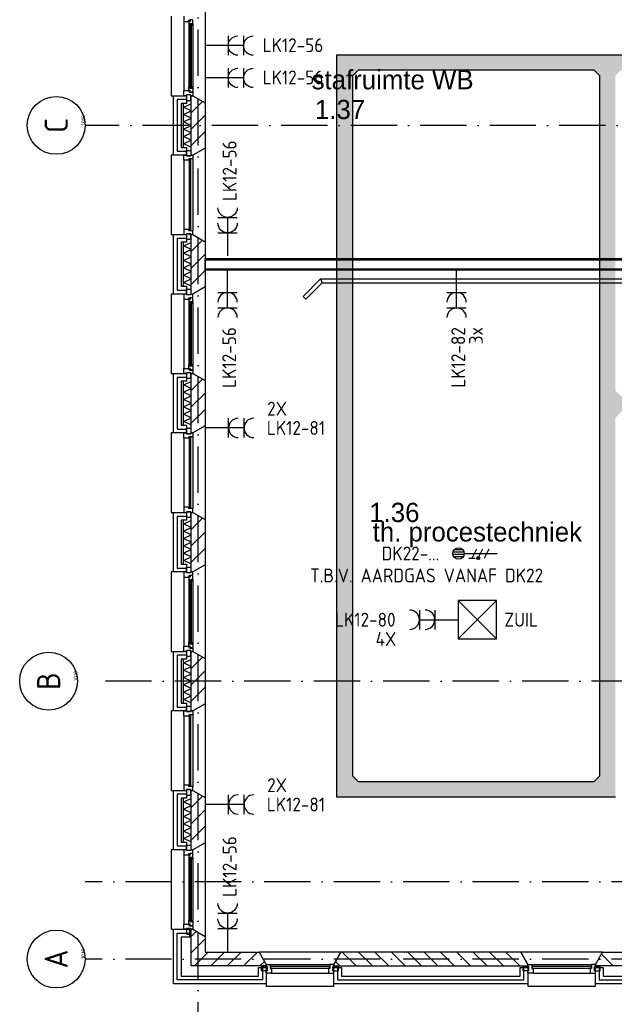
# Model space of a CAD drawing. Header units: millimetres. Extents: x 84333 to 241285, y -2244 to 84291.
# Tile 14 of 74: x 121406 to 129112, y 8589 to 21345. Entities that reach past the tile are written whole.
import ezdxf
from ezdxf.enums import TextEntityAlignment as Align

# ---------------------------------------------------------------- set-up
doc = ezdxf.new("R2010")
doc.units = ezdxf.units.MM
doc.header["$LTSCALE"] = 100
doc.linetypes.add('DASHDOT', pattern=[9, 6, -1.5, 0, -1.5])
doc.layers.get('0').update_dxf_attribs({"linetype": 'CONTINUOUS'})
for name, color, linetype in [('AFDELING', 4, 'CONTINUOUS'), ('AL$7----_STRAMIEN', 1, 'DASHDOT'), ('AL21----_BUITENWAND', 4, 'CONTINUOUS'), ('AL21K---_ISOLATIE', 1, 'CONTINUOUS'), ('AL22----_BINNENWAND', 7, 'CONTINUOUS'), ('AL28----_KONSTRUKTIE', 3, 'CONTINUOUS'), ('AL31----_BUITENKOZ', 7, 'CONTINUOUS'), ('AL32----_BINNENKOZ', 7, 'CONTINUOUS'), ('ALN-----_BLOCKNAAM', 2, 'CONTINUOUS'), ('ALXA3---_VOLZWART', 14, 'CONTINUOUS'), ('ALXAB---_PREFABBETON', 1, 'CONTINUOUS'), ('BOUW', 8, 'CONTINUOUS'), ('EB61306-_ATTRIB', 2, 'CONTINUOUS'), ('EB63103-_ATTRIB', 2, 'CONTINUOUS'), ('EB63104-_ATTRIB', 2, 'CONTINUOUS'), ('EL61306-_ZUIL', 3, 'CONTINUOUS'), ('EL63103-_LICHT-WCD230V', 3, 'CONTINUOUS'), ('EL63104-_LICHT-ASP230V', 3, 'CONTINUOUS'), ('EL6441--_DATACOM', 3, 'CONTINUOUS'), ('FL82----', 7, 'CONTINUOUS'), ('KABELGGOOT1', 8, 'CONTINUOUS')]:
    doc.layers.add(name, color=color, linetype=linetype)
doc.styles.add('1_8', font='ISO', dxfattribs={"height": 1.8})
doc.styles.add('2_5', font='iso', dxfattribs={"height": 2.5})
doc.styles.add('BURO-025', font='BUROFONT.shx', dxfattribs={"height": 250})
doc.styles.add('NORATT', font='isocp.shx')
doc.styles.get("Standard").update_dxf_attribs({"font": 'iso.shx'})
doc.styles.add('TECHNIC', font='technic_.ttf')
pattern_1 = [(8e-14, (39793.956, 199192.7), (31.75, 63.5), [0, -63.5])]

# ---------------------------------------------------------------- blocks, each defined once
blk = doc.blocks.new('BLK-BORD')
at = {"layer": 'FL82----'}
for points in [[(-2247, -227), (-2021, 0), (2021, 0), (2247, -227)], [(-2021, 0), (-2000, -50)], [(2000, -50), (2021, 0)], [(-2212, -262), (-2000, -50), (2000, -50), (2212, -262)], [(-2247, -227), (-2212, -262)], [(2212, -262), (2247, -227)]]:
    blk.add_lwpolyline(points, dxfattribs=at)
blk = doc.blocks.new('ES3W2A')
for p, q in [((1.25, 2), (-1.25, 2)), ((0, 2), (0, -3)), ((1.25, 0), (-1.25, 0))]:
    blk.add_line(p, q)
for centre in [(0, 3.25), (0, 1.25)]:
    blk.add_arc(centre, 1.25, 180, 0)
at = {"style": '1_8'}
for tag, flags, p in [('VERMOGEN', 9, (-2.5, 5)), ('SCHAK', 8, (2.5, 5)), ('GELIJK', 9, (5, 5)), ('GROEP', 8, (0, 5)), ('KAST', 9, (7, 5)), ('TAL', 8, (2.5, 5))]:
    blk.add_attdef(tag, text='', height=1.8, rotation=90, dxfattribs=dict(at, flags=flags)).set_placement(p, align=Align.MIDDLE_CENTER)
at = {"style": '1_8', "width": 0.7, "flags": 8}
blk.add_attdef('DOEL', text='', height=1.8, rotation=90, dxfattribs=at).set_placement((-2.5, 5), align=Align.MIDDLE_LEFT)
at = {"style": '1_8', "flags": 9}
blk.add_attdef('M_CODE', text='', height=1.8, dxfattribs=at).set_placement((0, 0), align=Align.MIDDLE_CENTER)
blk = doc.blocks.new('ES3X2')
for p, q in [((-0.45, 1.4), (-0.45, 2.6)), ((-0.15, 1.27), (-0.15, 2.73)), ((0.15, 1.27), (0.15, 2.73)), ((0.45, 1.4), (0.45, 2.6)), ((0, 1.25), (0, -3))]:
    blk.add_line(p, q)
at = {"color": 210}
for p, q in [((-0.6, 0.65), (-0.6, -0.15)), ((-0.6, 0.25), (0.6, -0.35)), ((-0.72, -0.71), (-0.72, -0.39)), ((-0.64, -0.75), (-0.64, -0.35)), ((-0.6, -0.55), (0.6, -1.15)), ((-0.56, -0.75), (-0.56, -0.35)), ((-0.48, -0.71), (-0.48, -0.39)), ((-0.6, -1.35), (0.6, -1.95))]:
    blk.add_line(p, q, dxfattribs=at)
blk.add_circle((0, 2), 0.75)
blk.add_circle((-0.6, -0.55), 0.2, dxfattribs=at)
at = {"style": '1_8'}
for tag, flags, p in [('VERMOGEN', 9, (-2.5, 4.5)), ('GROEP', 8, (0, 4.5)), ('SCHAK', 8, (2.5, 4.5)), ('KAST', 9, (7, 4.5)), ('DOEL', 8, (-2.5, 1))]:
    blk.add_attdef(tag, text='', height=1.8, rotation=90, dxfattribs=dict(at, flags=flags)).set_placement(p, align=Align.MIDDLE_LEFT)
at = {"style": '1_8', "flags": 8}
blk.add_attdef('TAL', text='', height=1.8, rotation=90, dxfattribs=at).set_placement((2.5, 4.5), align=Align.MIDDLE_CENTER)
at = {"style": '1_8', "flags": 9}
blk.add_attdef('M_CODE', text='', height=1.8, dxfattribs=at).set_placement((0, 0), align=Align.MIDDLE_CENTER)
blk = doc.blocks.new('ES1Z0001')
at = {"color": 0}
blk.add_lwpolyline([(-2.5, -2.5), (2.5, -2.5), (2.5, 2.5), (-2.5, 2.5)], close=True, dxfattribs=at)
at = {"color": 0, "style": '1_8'}
for tag, flags, p in [('SCHAKW', 8, (3.5, 10)), ('GROEPW', 8, (3.5, 7.5)), ('DOELW', 9, (3.5, 5)), ('VERMOGENW', 9, (3.5, 2.5)), ('SCHAKX', 8, (3.5, 0)), ('GROEPX', 8, (3.5, -2.5)), ('DOELX', 9, (3.5, -5)), ('VERMOGENX', 9, (3.5, -7.5))]:
    blk.add_attdef(tag, text='', height=1.8, dxfattribs=dict(at, flags=flags)).set_placement(p, align=Align.MIDDLE_LEFT)
at = {"color": 0, "style": '1_8', "flags": 9}
for tag, p in [('TALW', (0, 4)), ('TALX', (0, -4))]:
    blk.add_attdef(tag, text='', height=1.8, dxfattribs=at).set_placement(p, align=Align.MIDDLE_CENTER)
at = {"color": 0}
for tag, height, style, flags, p in [('CODE', 2.5, '2_5', 8, (0, 0)), ('KAST', 1.8, '1_8', 9, (0, -6))]:
    blk.add_attdef(tag, text='', height=height, dxfattribs=dict(at, style=style, flags=flags)).set_placement(p, align=Align.MIDDLE)
at = {"style": '1_8', "flags": 8}
blk.add_attdef('M_CODE', text='', height=1.8, dxfattribs=at).set_placement((0, 0), align=Align.MIDDLE_CENTER)
blk = doc.blocks.new('1010')
at = {"layer": 'AL$7----_STRAMIEN', "color": 7, "linetype": 'Continuous'}
blk.add_circle((0, 750), 750, dxfattribs=at)
at = {"layer": 'AL$7----_STRAMIEN', "color": 3, "linetype": 'Continuous'}
blk.add_attdef('STR-NAAM', text='', height=600, rotation=360, dxfattribs=at).set_placement((0, 750), align=Align.MIDDLE)
at = {"layer": 'ALN-----_BLOCKNAAM', "linetype": 'Continuous'}
blk.add_text('1010', height=100, dxfattribs=at).set_placement((0, 0))
blk = doc.blocks.new('A$C13e6995e')
at = {"layer": 'KABELGGOOT1'}
h = blk.add_hatch(dxfattribs=at)
h.set_pattern_fill('DOTS', color=256, scale=40, style=0)
h.set_pattern_definition(pattern_1)
h.paths.add_polyline_path([(44792, 17433), (44592, 17433), (44592, 13793), (44517, 13718), (43240, 13718), (42824, 13718), (42824, 13518), (44792, 13518)])
h.paths.add_polyline_path([(41384, 17433), (41184, 17433), (41184, 13518), (42824, 13518), (42824, 13718), (41459, 13718), (41384, 13793)])
h.paths.add_polyline_path([(41384, 22860), (41459, 22935), (42824, 22935), (42824, 23135), (41184, 23135), (41184, 17433), (41384, 17433)])
h = blk.add_hatch(dxfattribs=at)
h.set_pattern_fill('DOTS', color=256, scale=40, style=0)
h.set_pattern_definition(pattern_1)
h.paths.add_polyline_path([(45621, 23135), (42824, 23135), (42824, 22935), (44517, 22935), (44592, 22860), (44592, 17433), (44792, 17433), (44792, 18429), (44867, 18509), (45621, 18509), (45621, 18709), (44867, 18709), (44792, 18784), (44792, 22860), (44867, 22935), (45621, 22935)])
h.paths.add_polyline_path([(46997, 18709), (45621, 18709), (45621, 18509), (46997, 18509)])
at = {"layer": 'AL$7----_STRAMIEN', "color": 1}
for p, q in [((39385, 9360), (39385, 79257)), ((49164, 22220), (37921, 22220)), ((56144, 12420), (37921, 12420)), ((56144, 11420), (37921, 11420))]:
    blk.add_line(p, q, dxfattribs=at)
blk.add_lwpolyline([(107244, 15020), (59485, 15020), (37921, 15020)], dxfattribs=at)
at = {"layer": 'AL21----_BUITENWAND', "color": 8}
for p, q in [((39065, 21835), (39065, 22605)), ((39065, 22605), (39234, 22605)), ((39234, 22605), (39234, 22505)), ((39234, 22505), (39165, 22505)), ((39165, 22505), (39165, 21935)), ((39234, 21835), (39065, 21835)), ((39165, 21935), (39234, 21935)), ((39234, 21935), (39234, 21835)), ((39065, 20035), (39065, 20805)), ((39065, 20805), (39234, 20805)), ((39234, 20805), (39234, 20705)), ((39234, 20705), (39165, 20705)), ((39165, 20705), (39165, 20135)), ((39234, 20035), (39065, 20035)), ((39165, 20135), (39234, 20135)), ((39234, 20135), (39234, 20035)), ((39065, 18235), (39065, 19005)), ((39065, 19005), (39234, 19005)), ((39234, 18905), (39165, 18905)), ((39165, 18905), (39165, 18335)), ((39234, 19005), (39234, 18905)), ((39165, 18335), (39234, 18335)), ((39234, 18335), (39234, 18235)), ((39234, 18235), (39065, 18235)), ((39065, 16435), (39065, 17205)), ((39065, 17205), (39234, 17205)), ((39234, 17105), (39165, 17105)), ((39165, 17105), (39165, 16535)), ((39234, 17205), (39234, 17105)), ((39165, 16535), (39234, 16535)), ((39234, 16535), (39234, 16435)), ((39234, 16435), (39065, 16435)), ((39065, 14635), (39065, 15405)), ((39065, 15405), (39234, 15405)), ((39234, 15405), (39234, 15305)), ((39234, 15305), (39165, 15305)), ((39165, 15305), (39165, 14735)), ((39165, 14735), (39234, 14735)), ((39234, 14735), (39234, 14635)), ((39234, 14635), (39065, 14635)), ((39065, 12835), (39065, 13605)), ((39065, 13605), (39234, 13605)), ((39234, 13605), (39234, 13505)), ((39234, 13505), (39165, 13505)), ((39165, 13505), (39165, 12935)), ((39165, 12935), (39234, 12935)), ((39234, 12935), (39234, 12835)), ((39234, 12835), (39065, 12835)), ((39065, 11100), (39065, 11805)), ((39065, 11805), (39275, 11805)), ((39275, 11805), (39275, 11705)), ((39275, 11705), (39165, 11705)), ((39165, 11705), (39165, 11200)), ((40168, 11200), (40168, 11310)), ((40168, 11310), (40268, 11310)), ((40268, 11310), (40268, 11100)), ((41143, 11100), (41143, 11310)), ((41143, 11310), (41243, 11310)), ((41243, 11310), (41243, 11200)), ((43558, 11200), (43558, 11310)), ((43558, 11310), (43658, 11310)), ((43658, 11310), (43658, 11100)), ((44533, 11100), (44533, 11310)), ((44533, 11310), (44633, 11310)), ((44633, 11310), (44633, 11200)), ((40268, 11100), (39065, 11100)), ((39165, 11200), (40168, 11200)), ((43658, 11100), (41143, 11100)), ((41243, 11200), (43558, 11200)), ((46983, 11100), (44533, 11100)), ((44633, 11200), (46883, 11200))]:
    blk.add_line(p, q, dxfattribs=at)
at = {"layer": 'AL21K---_ISOLATIE', "color": 8, "linetype": 'Continuous'}
for p, q in [((39195, 21935), (39195, 22505)), ((39195, 22458), (39295, 22501)), ((39295, 22410), (39195, 22458)), ((39295, 21935), (39295, 22505)), ((39195, 22363), (39295, 22410)), ((39295, 22315), (39195, 22363)), ((39195, 22268), (39295, 22315)), ((39295, 22220), (39195, 22268)), ((39195, 22173), (39295, 22220)), ((39295, 22125), (39195, 22173)), ((39195, 22078), (39295, 22125)), ((39295, 22030), (39195, 22078)), ((39195, 21983), (39295, 22030)), ((39295, 21939), (39195, 21983)), ((39195, 20135), (39195, 20705)), ((39195, 20658), (39295, 20701)), ((39295, 20135), (39295, 20705)), ((39295, 20610), (39195, 20658)), ((39195, 20563), (39295, 20610)), ((39295, 20515), (39195, 20563)), ((39195, 20468), (39295, 20515)), ((39295, 20420), (39195, 20468)), ((39195, 20373), (39295, 20420)), ((39295, 20325), (39195, 20373)), ((39195, 20278), (39295, 20325)), ((39295, 20230), (39195, 20278)), ((39195, 20183), (39295, 20230)), ((39295, 20139), (39195, 20183)), ((39195, 18335), (39195, 18905)), ((39195, 18858), (39295, 18901)), ((39295, 18335), (39295, 18905)), ((39295, 18810), (39195, 18858)), ((39195, 18763), (39295, 18810)), ((39295, 18715), (39195, 18763)), ((39195, 18668), (39295, 18715)), ((39295, 18620), (39195, 18668)), ((39195, 18573), (39295, 18620)), ((39295, 18525), (39195, 18573)), ((39195, 18478), (39295, 18525)), ((39295, 18430), (39195, 18478)), ((39195, 18383), (39295, 18430)), ((39295, 18339), (39195, 18383)), ((39195, 16535), (39195, 17105)), ((39195, 17058), (39295, 17101)), ((39295, 16535), (39295, 17105)), ((39295, 17010), (39195, 17058)), ((39195, 16963), (39295, 17010)), ((39295, 16915), (39195, 16963)), ((39195, 16868), (39295, 16915)), ((39295, 16820), (39195, 16868)), ((39195, 16773), (39295, 16820)), ((39295, 16725), (39195, 16773)), ((39195, 16678), (39295, 16725)), ((39295, 16630), (39195, 16678)), ((39195, 16583), (39295, 16630)), ((39295, 16539), (39195, 16583)), ((39195, 14735), (39195, 15305)), ((39195, 15258), (39295, 15301)), ((39295, 15210), (39195, 15258)), ((39195, 15163), (39295, 15210)), ((39295, 14735), (39295, 15305)), ((39295, 15115), (39195, 15163)), ((39195, 15068), (39295, 15115)), ((39295, 15020), (39195, 15068)), ((39195, 14973), (39295, 15020)), ((39295, 14925), (39195, 14973)), ((39195, 14878), (39295, 14925)), ((39295, 14830), (39195, 14878)), ((39195, 14783), (39295, 14830)), ((39295, 14739), (39195, 14783)), ((39195, 12935), (39195, 13505)), ((39195, 13458), (39295, 13501)), ((39295, 13410), (39195, 13458)), ((39195, 13363), (39295, 13410)), ((39295, 12935), (39295, 13505)), ((39295, 13315), (39195, 13363)), ((39195, 13268), (39295, 13315)), ((39295, 13220), (39195, 13268)), ((39195, 13173), (39295, 13220)), ((39295, 13125), (39195, 13173)), ((39195, 13078), (39295, 13125)), ((39295, 13030), (39195, 13078)), ((39195, 12983), (39295, 13030)), ((39295, 12939), (39195, 12983))]:
    blk.add_line(p, q, dxfattribs=at)
at = {"layer": 'AL22----_BINNENWAND', "color": 8}
for p, q in [((39475, 20495), (46985, 20495)), ((39475, 20345), (39475, 20495)), ((46835, 20345), (39475, 20345))]:
    blk.add_line(p, q, dxfattribs=at)
at = {"layer": 'AL22----_BINNENWAND', "color": 8, "linetype": 'Continuous'}
for p, q in [((39475, 20480), (46970, 20480)), ((39475, 20360), (46850, 20360))]:
    blk.add_line(p, q, dxfattribs=at)
at = {"layer": 'AL28----_KONSTRUKTIE', "color": 8}
for p, q in [((39295, 22605), (39315, 22605)), ((39295, 21835), (39295, 22605)), ((39315, 22605), (39475, 22513)), ((39475, 22513), (39475, 21927)), ((39315, 21835), (39295, 21835)), ((39475, 21927), (39315, 21835)), ((39295, 20805), (39315, 20805)), ((39295, 20035), (39295, 20805)), ((39315, 20805), (39475, 20713)), ((39475, 20713), (39475, 20127)), ((39315, 20035), (39295, 20035)), ((39475, 20127), (39315, 20035)), ((39295, 19005), (39315, 19005)), ((39295, 18235), (39295, 19005)), ((39315, 19005), (39475, 18913)), ((39475, 18913), (39475, 18327)), ((39475, 18327), (39315, 18235)), ((39315, 18235), (39295, 18235)), ((39295, 17205), (39315, 17205)), ((39295, 16435), (39295, 17205)), ((39315, 17205), (39475, 17113)), ((39475, 17113), (39475, 16527)), ((39475, 16527), (39315, 16435)), ((39315, 16435), (39295, 16435)), ((39295, 15405), (39315, 15405)), ((39295, 14635), (39295, 15405)), ((39315, 15405), (39475, 15313)), ((39475, 15313), (39475, 14727)), ((39475, 14727), (39315, 14635)), ((39315, 14635), (39295, 14635)), ((39295, 13605), (39315, 13605)), ((39295, 12835), (39295, 13605)), ((39315, 13605), (39475, 13513)), ((39475, 13513), (39475, 12927)), ((39475, 12927), (39315, 12835)), ((39315, 12835), (39295, 12835)), ((41235, 11510), (41143, 11350)), ((43566, 11510), (41235, 11510)), ((43658, 11350), (43566, 11510)), ((41143, 11350), (41143, 11330)), ((41143, 11330), (43658, 11330)), ((43658, 11330), (43658, 11350))]:
    blk.add_line(p, q, dxfattribs=at)
at = {"layer": 'AL28----_KONSTRUKTIE', "color": 8, "linetype": 'Continuous'}
for p, q in [((39295, 11805), (39315, 11805)), ((39295, 11330), (39295, 11805)), ((39315, 11805), (39475, 11713)), ((39475, 11713), (39475, 11510)), ((39475, 11510), (40176, 11510)), ((40176, 11510), (40268, 11350)), ((44533, 11350), (44625, 11510)), ((44625, 11510), (46823, 11510)), ((40268, 11330), (39295, 11330)), ((40268, 11350), (40268, 11330)), ((44533, 11330), (44533, 11350)), ((46823, 11330), (44533, 11330))]:
    blk.add_line(p, q, dxfattribs=at)
at = {"layer": 'AL31----_BUITENKOZ', "color": 8}
for p, q in [((39475, 23727), (39475, 22513)), ((39035, 23635), (39035, 22605)), ((39201, 23568), (39201, 22672)), ((39279, 23573), (39264, 23573)), ((39264, 23573), (39264, 23568)), ((39264, 23568), (39264, 23521)), ((39264, 23521), (39264, 22719)), ((39264, 23521), (39277, 23519)), ((39277, 23519), (39277, 23536)), ((39277, 23536), (39318, 23536)), ((39279, 23565), (39279, 23573)), ((39284, 23565), (39279, 23565)), ((39314, 23588), (39284, 23588)), ((39284, 23588), (39284, 23565)), ((39316, 23536), (39302, 23536)), ((39302, 23536), (39302, 23519)), ((39302, 23519), (39316, 23519)), ((39314, 23581), (39314, 23588)), ((39318, 23578), (39314, 23581)), ((39316, 23519), (39316, 23536)), ((39318, 23536), (39318, 23578)), ((39318, 23536), (39318, 22704)), ((39264, 22719), (39277, 22721)), ((39264, 22672), (39264, 22719)), ((39277, 22721), (39277, 22704)), ((39302, 22704), (39302, 22721)), ((39302, 22721), (39316, 22721)), ((39316, 22721), (39316, 22704)), ((39035, 22605), (39065, 22605)), ((39290, 22615), (39234, 22615)), ((39234, 22615), (39234, 22544)), ((39264, 22667), (39264, 22672)), ((39279, 22667), (39264, 22667)), ((39277, 22704), (39318, 22704)), ((39284, 22675), (39279, 22675)), ((39279, 22675), (39279, 22667)), ((39284, 22652), (39284, 22675)), ((39314, 22652), (39284, 22652)), ((39290, 22544), (39290, 22615)), ((39316, 22704), (39302, 22704)), ((39318, 22662), (39314, 22659)), ((39314, 22659), (39314, 22652)), ((39318, 22704), (39318, 22662)), ((39234, 22544), (39290, 22544)), ((39065, 21835), (39035, 21835)), ((39035, 21835), (39035, 20805)), ((39234, 21825), (39234, 21896)), ((39234, 21896), (39290, 21896)), ((39290, 21825), (39234, 21825)), ((39290, 21896), (39290, 21825)), ((39475, 21927), (39475, 20713)), ((39201, 21768), (39201, 20872)), ((39315, 21785), (39315, 20855)), ((39035, 20805), (39065, 20805)), ((39290, 20815), (39234, 20815)), ((39234, 20815), (39234, 20744)), ((39290, 20744), (39290, 20815)), ((39234, 20744), (39290, 20744)), ((39065, 20035), (39035, 20035)), ((39035, 20035), (39035, 19005)), ((39234, 20025), (39234, 20096)), ((39234, 20096), (39290, 20096)), ((39290, 20096), (39290, 20025)), ((39475, 20127), (39475, 18913)), ((39201, 19968), (39201, 19072)), ((39290, 20025), (39234, 20025)), ((39279, 19973), (39264, 19973)), ((39264, 19973), (39264, 19968)), ((39264, 19968), (39264, 19921)), ((39264, 19921), (39264, 19119)), ((39264, 19921), (39277, 19919)), ((39277, 19919), (39277, 19936)), ((39277, 19936), (39318, 19936)), ((39279, 19965), (39279, 19973)), ((39284, 19965), (39279, 19965)), ((39314, 19988), (39284, 19988)), ((39284, 19988), (39284, 19965)), ((39316, 19936), (39302, 19936)), ((39302, 19936), (39302, 19919)), ((39302, 19919), (39316, 19919)), ((39314, 19981), (39314, 19988)), ((39318, 19978), (39314, 19981)), ((39316, 19919), (39316, 19936)), ((39318, 19936), (39318, 19978)), ((39318, 19936), (39318, 19104)), ((39290, 19015), (39234, 19015)), ((39234, 19015), (39234, 18944)), ((39264, 19119), (39277, 19121)), ((39264, 19072), (39264, 19119)), ((39264, 19067), (39264, 19072)), ((39279, 19067), (39264, 19067)), ((39277, 19121), (39277, 19104)), ((39277, 19104), (39318, 19104)), ((39284, 19075), (39279, 19075)), ((39279, 19075), (39279, 19067)), ((39284, 19052), (39284, 19075)), ((39314, 19052), (39284, 19052)), ((39290, 18944), (39290, 19015)), ((39302, 19104), (39302, 19121)), ((39302, 19121), (39316, 19121)), ((39316, 19104), (39302, 19104)), ((39318, 19062), (39314, 19059)), ((39314, 19059), (39314, 19052)), ((39316, 19121), (39316, 19104)), ((39318, 19104), (39318, 19062)), ((39035, 19005), (39065, 19005)), ((39234, 18944), (39290, 18944)), ((39234, 18225), (39234, 18296)), ((39234, 18296), (39290, 18296)), ((39290, 18296), (39290, 18225)), ((39475, 18327), (39475, 17113)), ((39065, 18235), (39035, 18235)), ((39035, 18235), (39035, 17205)), ((39201, 18168), (39201, 17272)), ((39290, 18225), (39234, 18225)), ((39315, 18185), (39315, 17255)), ((39035, 17205), (39065, 17205)), ((39290, 17215), (39234, 17215)), ((39234, 17215), (39234, 17144)), ((39234, 17144), (39290, 17144)), ((39290, 17144), (39290, 17215)), ((39234, 16425), (39234, 16496)), ((39234, 16496), (39290, 16496)), ((39290, 16496), (39290, 16425)), ((39475, 16527), (39475, 15313)), ((39065, 16435), (39035, 16435)), ((39035, 16435), (39035, 15405)), ((39201, 16368), (39201, 15472)), ((39290, 16425), (39234, 16425)), ((39279, 16373), (39264, 16373)), ((39264, 16373), (39264, 16368)), ((39264, 16368), (39264, 16321)), ((39277, 16319), (39277, 16336)), ((39277, 16336), (39318, 16336)), ((39279, 16365), (39279, 16373)), ((39284, 16365), (39279, 16365)), ((39314, 16388), (39284, 16388)), ((39284, 16388), (39284, 16365)), ((39316, 16336), (39302, 16336)), ((39302, 16336), (39302, 16319)), ((39314, 16381), (39314, 16388)), ((39318, 16378), (39314, 16381)), ((39316, 16319), (39316, 16336)), ((39318, 16336), (39318, 16378)), ((39318, 16336), (39318, 15504)), ((39264, 16321), (39264, 15519)), ((39264, 16321), (39277, 16319)), ((39302, 16319), (39316, 16319)), ((39264, 15519), (39277, 15521)), ((39264, 15472), (39264, 15519)), ((39264, 15467), (39264, 15472)), ((39279, 15467), (39264, 15467)), ((39277, 15521), (39277, 15504)), ((39277, 15504), (39318, 15504)), ((39284, 15475), (39279, 15475)), ((39279, 15475), (39279, 15467)), ((39284, 15452), (39284, 15475)), ((39314, 15452), (39284, 15452)), ((39302, 15504), (39302, 15521)), ((39302, 15521), (39316, 15521)), ((39316, 15504), (39302, 15504)), ((39318, 15462), (39314, 15459)), ((39314, 15459), (39314, 15452)), ((39316, 15521), (39316, 15504)), ((39318, 15504), (39318, 15462)), ((39035, 15405), (39065, 15405)), ((39290, 15415), (39234, 15415)), ((39234, 15415), (39234, 15344)), ((39234, 15344), (39290, 15344)), ((39290, 15344), (39290, 15415)), ((39234, 14625), (39234, 14696)), ((39234, 14696), (39290, 14696)), ((39290, 14696), (39290, 14625)), ((39475, 14727), (39475, 13513)), ((39065, 14635), (39035, 14635)), ((39035, 14635), (39035, 13605)), ((39201, 14568), (39201, 13672)), ((39290, 14625), (39234, 14625)), ((39315, 14585), (39315, 13655)), ((39035, 13605), (39065, 13605)), ((39290, 13615), (39234, 13615)), ((39234, 13615), (39234, 13544)), ((39234, 13544), (39290, 13544)), ((39290, 13544), (39290, 13615)), ((39234, 12825), (39234, 12896)), ((39234, 12896), (39290, 12896)), ((39290, 12896), (39290, 12825)), ((39475, 12927), (39475, 11713)), ((39065, 12835), (39035, 12835)), ((39035, 12835), (39035, 11805)), ((39201, 12768), (39201, 11872)), ((39290, 12825), (39234, 12825)), ((39279, 12773), (39264, 12773)), ((39264, 12773), (39264, 12768)), ((39264, 12768), (39264, 12721)), ((39279, 12765), (39279, 12773)), ((39284, 12765), (39279, 12765)), ((39314, 12788), (39284, 12788)), ((39284, 12788), (39284, 12765)), ((39314, 12781), (39314, 12788)), ((39318, 12778), (39314, 12781)), ((39318, 12736), (39318, 12778)), ((39264, 12721), (39264, 11919)), ((39264, 12721), (39277, 12719)), ((39277, 12719), (39277, 12736)), ((39277, 12736), (39318, 12736)), ((39316, 12736), (39302, 12736)), ((39302, 12736), (39302, 12719)), ((39302, 12719), (39316, 12719)), ((39316, 12719), (39316, 12736)), ((39318, 12736), (39318, 11904)), ((39264, 11919), (39277, 11921)), ((39264, 11872), (39264, 11919)), ((39264, 11867), (39264, 11872)), ((39279, 11867), (39264, 11867)), ((39277, 11921), (39277, 11904)), ((39277, 11904), (39318, 11904)), ((39284, 11875), (39279, 11875)), ((39279, 11875), (39279, 11867)), ((39284, 11852), (39284, 11875)), ((39302, 11904), (39302, 11921)), ((39302, 11921), (39316, 11921)), ((39316, 11904), (39302, 11904)), ((39316, 11921), (39316, 11904)), ((39318, 11904), (39318, 11862)), ((39035, 11805), (39065, 11805)), ((39290, 11815), (39234, 11815)), ((39234, 11815), (39234, 11744)), ((39234, 11744), (39290, 11744)), ((39314, 11852), (39284, 11852)), ((39290, 11744), (39290, 11815)), ((39318, 11862), (39314, 11859)), ((39314, 11859), (39314, 11852)), ((41235, 11510), (40176, 11510)), ((40176, 11510), (40268, 11350)), ((41143, 11350), (41235, 11510)), ((44625, 11510), (43566, 11510)), ((43566, 11510), (43658, 11350)), ((44533, 11350), (44625, 11510)), ((40207, 11269), (40207, 11325)), ((40207, 11325), (40278, 11325)), ((40278, 11269), (40207, 11269)), ((40268, 11350), (40268, 11070)), ((40278, 11325), (40278, 11269)), ((40318, 11350), (41093, 11350)), ((40335, 11236), (41076, 11236)), ((41133, 11325), (41133, 11269)), ((41204, 11325), (41133, 11325)), ((41133, 11269), (41204, 11269)), ((41143, 11070), (41143, 11350)), ((41204, 11269), (41204, 11325)), ((43597, 11269), (43597, 11325)), ((43597, 11325), (43668, 11325)), ((43668, 11269), (43597, 11269)), ((43658, 11350), (43658, 11070)), ((43668, 11325), (43668, 11269)), ((43708, 11350), (44483, 11350)), ((43725, 11236), (44466, 11236)), ((44523, 11325), (44523, 11269)), ((44594, 11325), (44523, 11325)), ((44523, 11269), (44594, 11269)), ((44533, 11070), (44533, 11350)), ((44594, 11269), (44594, 11325)), ((40268, 11070), (41143, 11070)), ((43658, 11070), (44533, 11070))]:
    blk.add_line(p, q, dxfattribs=at)
at = {"layer": 'AL31----_BUITENKOZ', "color": 8, "linetype": 'Continuous'}
for p, q in [((39300, 23534), (39279, 23534)), ((39279, 23534), (39279, 22706)), ((39300, 22706), (39300, 23534)), ((39279, 22706), (39300, 22706)), ((39201, 21768), (39201, 21835)), ((39201, 21835), (39234, 21835)), ((39234, 21835), (39234, 21825)), ((39234, 21825), (39290, 21825)), ((39290, 21825), (39290, 21835)), ((39290, 21835), (39290, 21835)), ((39290, 21835), (39315, 21835)), ((39315, 21835), (39315, 21785)), ((39264, 21768), (39201, 21768)), ((39201, 21768), (39201, 21768)), ((39201, 21768), (39201, 21768)), ((39201, 21768), (39201, 21768)), ((39201, 21768), (39201, 21768)), ((39315, 21785), (39264, 21785)), ((39264, 21785), (39264, 21768)), ((39289, 21780), (39268, 21780)), ((39268, 21780), (39268, 20860)), ((39289, 20860), (39289, 21780)), ((39315, 21785), (39315, 21785)), ((39264, 20872), (39201, 20872)), ((39201, 20872), (39201, 20872)), ((39201, 20872), (39201, 20872)), ((39201, 20872), (39201, 20872)), ((39201, 20872), (39201, 20872)), ((39201, 20872), (39201, 20805)), ((39201, 20805), (39234, 20805)), ((39234, 20805), (39234, 20815)), ((39234, 20815), (39290, 20815)), ((39264, 20855), (39264, 20872)), ((39315, 20855), (39264, 20855)), ((39268, 20860), (39289, 20860)), ((39290, 20815), (39290, 20805)), ((39290, 20805), (39290, 20805)), ((39290, 20805), (39315, 20805)), ((39315, 20855), (39315, 20855)), ((39315, 20805), (39315, 20855)), ((39300, 19934), (39279, 19934)), ((39279, 19934), (39279, 19106)), ((39300, 19106), (39300, 19934)), ((39279, 19106), (39300, 19106)), ((39201, 18168), (39201, 18235)), ((39201, 18235), (39234, 18235)), ((39264, 18168), (39201, 18168)), ((39201, 18168), (39201, 18168)), ((39201, 18168), (39201, 18168)), ((39201, 18168), (39201, 18168)), ((39201, 18168), (39201, 18168)), ((39234, 18235), (39234, 18225)), ((39234, 18225), (39290, 18225)), ((39315, 18185), (39264, 18185)), ((39264, 18185), (39264, 18168)), ((39289, 18180), (39268, 18180)), ((39268, 18180), (39268, 17260)), ((39289, 17260), (39289, 18180)), ((39290, 18225), (39290, 18235)), ((39290, 18235), (39290, 18235)), ((39290, 18235), (39315, 18235)), ((39315, 18235), (39315, 18185)), ((39315, 18185), (39315, 18185)), ((39264, 17272), (39201, 17272)), ((39201, 17272), (39201, 17272)), ((39201, 17272), (39201, 17272)), ((39201, 17272), (39201, 17272)), ((39201, 17272), (39201, 17272)), ((39201, 17272), (39201, 17205)), ((39264, 17255), (39264, 17272)), ((39315, 17255), (39264, 17255)), ((39268, 17260), (39289, 17260)), ((39315, 17255), (39315, 17255)), ((39315, 17205), (39315, 17255)), ((39201, 17205), (39234, 17205)), ((39234, 17205), (39234, 17215)), ((39234, 17215), (39290, 17215)), ((39290, 17215), (39290, 17205)), ((39290, 17205), (39290, 17205)), ((39290, 17205), (39315, 17205)), ((39300, 16334), (39279, 16334)), ((39279, 16334), (39279, 15506)), ((39300, 15506), (39300, 16334)), ((39279, 15506), (39300, 15506)), ((39201, 14568), (39201, 14635)), ((39201, 14635), (39234, 14635)), ((39264, 14568), (39201, 14568)), ((39201, 14568), (39201, 14568)), ((39201, 14568), (39201, 14568)), ((39201, 14568), (39201, 14568)), ((39201, 14568), (39201, 14568)), ((39234, 14635), (39234, 14625)), ((39234, 14625), (39290, 14625)), ((39315, 14585), (39264, 14585)), ((39264, 14585), (39264, 14568)), ((39289, 14580), (39268, 14580)), ((39268, 14580), (39268, 13660)), ((39289, 13660), (39289, 14580)), ((39290, 14625), (39290, 14635)), ((39290, 14635), (39290, 14635)), ((39290, 14635), (39315, 14635)), ((39315, 14635), (39315, 14585)), ((39315, 14585), (39315, 14585)), ((39264, 13672), (39201, 13672)), ((39201, 13672), (39201, 13672)), ((39201, 13672), (39201, 13672)), ((39201, 13672), (39201, 13672)), ((39201, 13672), (39201, 13672)), ((39201, 13672), (39201, 13605)), ((39264, 13655), (39264, 13672)), ((39315, 13655), (39264, 13655)), ((39268, 13660), (39289, 13660)), ((39315, 13655), (39315, 13655)), ((39315, 13605), (39315, 13655)), ((39201, 13605), (39234, 13605)), ((39234, 13605), (39234, 13615)), ((39234, 13615), (39290, 13615)), ((39290, 13615), (39290, 13605)), ((39290, 13605), (39290, 13605)), ((39290, 13605), (39315, 13605)), ((39300, 12734), (39279, 12734)), ((39279, 12734), (39279, 11906)), ((39300, 11906), (39300, 12734)), ((39279, 11906), (39300, 11906)), ((40268, 11325), (40268, 11350)), ((40268, 11350), (40318, 11350)), ((40278, 11325), (40268, 11325)), ((40268, 11325), (40268, 11325)), ((40268, 11236), (40268, 11269)), ((40268, 11269), (40278, 11269)), ((40335, 11236), (40268, 11236)), ((40278, 11269), (40278, 11325)), ((40318, 11350), (40318, 11350)), ((40318, 11350), (40318, 11299)), ((40318, 11299), (40335, 11299)), ((40323, 11324), (40323, 11303)), ((41088, 11324), (40323, 11324)), ((40323, 11303), (41088, 11303)), ((40335, 11299), (40335, 11236)), ((40335, 11236), (40335, 11236)), ((40335, 11236), (40335, 11236)), ((40335, 11236), (40335, 11236)), ((40335, 11236), (40335, 11236)), ((41093, 11299), (41076, 11299)), ((41076, 11299), (41076, 11236)), ((41076, 11236), (41076, 11236)), ((41076, 11236), (41076, 11236)), ((41076, 11236), (41076, 11236)), ((41076, 11236), (41076, 11236)), ((41076, 11236), (41143, 11236)), ((41088, 11303), (41088, 11324)), ((41093, 11350), (41093, 11350)), ((41093, 11350), (41093, 11299)), ((41143, 11350), (41093, 11350)), ((41133, 11269), (41133, 11325)), ((41133, 11325), (41143, 11325)), ((41143, 11269), (41133, 11269)), ((41143, 11325), (41143, 11350)), ((41143, 11325), (41143, 11325)), ((41143, 11236), (41143, 11269)), ((43658, 11325), (43658, 11350)), ((43658, 11350), (43708, 11350)), ((43668, 11325), (43658, 11325)), ((43658, 11325), (43658, 11325)), ((43658, 11236), (43658, 11269)), ((43658, 11269), (43668, 11269)), ((43725, 11236), (43658, 11236)), ((43668, 11269), (43668, 11325)), ((43708, 11350), (43708, 11350)), ((43708, 11350), (43708, 11299)), ((43708, 11299), (43725, 11299)), ((43713, 11324), (43713, 11303)), ((44478, 11324), (43713, 11324)), ((43713, 11303), (44478, 11303)), ((43725, 11299), (43725, 11236)), ((43725, 11236), (43725, 11236)), ((43725, 11236), (43725, 11236)), ((43725, 11236), (43725, 11236)), ((43725, 11236), (43725, 11236)), ((44483, 11299), (44466, 11299)), ((44466, 11299), (44466, 11236)), ((44466, 11236), (44466, 11236)), ((44466, 11236), (44466, 11236)), ((44466, 11236), (44466, 11236)), ((44466, 11236), (44466, 11236)), ((44466, 11236), (44533, 11236)), ((44478, 11303), (44478, 11324)), ((44483, 11350), (44483, 11350)), ((44483, 11350), (44483, 11299)), ((44533, 11350), (44483, 11350)), ((44523, 11269), (44523, 11325)), ((44523, 11325), (44533, 11325)), ((44533, 11269), (44523, 11269)), ((44533, 11325), (44533, 11350)), ((44533, 11325), (44533, 11325)), ((44533, 11236), (44533, 11269))]:
    blk.add_line(p, q, dxfattribs=at)
at = {"layer": 'AL32----_BINNENKOZ', "color": 8}
for p, q in [((39201, 23635), (39201, 23568)), ((39201, 23568), (39264, 23568)), ((39264, 23568), (39264, 23585)), ((39264, 23585), (39279, 23585)), ((39279, 23585), (39279, 23591)), ((39201, 22605), (39201, 22672)), ((39201, 22672), (39264, 22672)), ((39234, 22605), (39201, 22605)), ((39290, 22615), (39234, 22615)), ((39234, 22615), (39234, 22605)), ((39264, 22672), (39264, 22655)), ((39264, 22655), (39279, 22655)), ((39279, 22655), (39279, 22649)), ((39279, 22649), (39315, 22649)), ((39290, 22605), (39290, 22615)), ((39315, 22605), (39290, 22605)), ((39315, 22649), (39315, 22605)), ((39234, 20035), (39201, 20035)), ((39201, 20035), (39201, 19968)), ((39234, 20025), (39234, 20035)), ((39315, 20035), (39290, 20035)), ((39290, 20035), (39290, 20025)), ((39315, 19991), (39315, 20035)), ((39201, 19968), (39264, 19968)), ((39290, 20025), (39234, 20025)), ((39264, 19968), (39264, 19985)), ((39264, 19985), (39279, 19985)), ((39279, 19985), (39279, 19991)), ((39279, 19991), (39315, 19991)), ((39201, 19005), (39201, 19072)), ((39201, 19072), (39264, 19072)), ((39290, 19015), (39234, 19015)), ((39234, 19015), (39234, 19005)), ((39264, 19072), (39264, 19055)), ((39264, 19055), (39279, 19055)), ((39279, 19055), (39279, 19049)), ((39279, 19049), (39315, 19049)), ((39290, 19005), (39290, 19015)), ((39315, 19049), (39315, 19005)), ((39234, 19005), (39201, 19005)), ((39315, 19005), (39290, 19005)), ((39234, 16435), (39201, 16435)), ((39201, 16435), (39201, 16368)), ((39201, 16368), (39264, 16368)), ((39234, 16425), (39234, 16435)), ((39290, 16425), (39234, 16425)), ((39264, 16368), (39264, 16385)), ((39264, 16385), (39279, 16385)), ((39279, 16385), (39279, 16391)), ((39279, 16391), (39315, 16391)), ((39315, 16435), (39290, 16435)), ((39290, 16435), (39290, 16425)), ((39315, 16391), (39315, 16435)), ((39201, 15405), (39201, 15472)), ((39201, 15472), (39264, 15472)), ((39264, 15472), (39264, 15455)), ((39264, 15455), (39279, 15455)), ((39279, 15455), (39279, 15449)), ((39279, 15449), (39315, 15449)), ((39315, 15449), (39315, 15405)), ((39234, 15405), (39201, 15405)), ((39290, 15415), (39234, 15415)), ((39234, 15415), (39234, 15405)), ((39290, 15405), (39290, 15415)), ((39315, 15405), (39290, 15405)), ((39234, 12835), (39201, 12835)), ((39201, 12835), (39201, 12768)), ((39201, 12768), (39264, 12768)), ((39234, 12825), (39234, 12835)), ((39290, 12825), (39234, 12825)), ((39264, 12768), (39264, 12785)), ((39264, 12785), (39279, 12785)), ((39279, 12785), (39279, 12791)), ((39279, 12791), (39315, 12791)), ((39315, 12835), (39290, 12835)), ((39290, 12835), (39290, 12825)), ((39315, 12791), (39315, 12835)), ((39201, 11805), (39201, 11872)), ((39201, 11872), (39264, 11872)), ((39264, 11872), (39264, 11855)), ((39234, 11805), (39201, 11805)), ((39290, 11815), (39234, 11815)), ((39234, 11815), (39234, 11805)), ((39264, 11855), (39279, 11855)), ((39279, 11855), (39279, 11849)), ((39279, 11849), (39315, 11849)), ((39290, 11805), (39290, 11815)), ((39315, 11805), (39290, 11805)), ((39315, 11849), (39315, 11805))]:
    blk.add_line(p, q, dxfattribs=at)
at = {"layer": 'ALXA3---_VOLZWART', "color": 8}
for p, q in [((39234, 22555), (39115, 22555)), ((39115, 22555), (39115, 21885)), ((39115, 21885), (39234, 21885)), ((39234, 20755), (39115, 20755)), ((39115, 20755), (39115, 20085)), ((39115, 20085), (39234, 20085)), ((39234, 18955), (39115, 18955)), ((39115, 18955), (39115, 18285)), ((39115, 18285), (39234, 18285)), ((39234, 17155), (39115, 17155)), ((39115, 17155), (39115, 16485)), ((39115, 16485), (39234, 16485)), ((39234, 15355), (39115, 15355)), ((39115, 15355), (39115, 14685)), ((39115, 14685), (39234, 14685)), ((39234, 13555), (39115, 13555)), ((39115, 13555), (39115, 12885)), ((39115, 12885), (39234, 12885)), ((39115, 11150), (39115, 11755)), ((39115, 11755), (39275, 11755)), ((40218, 11310), (40218, 11150)), ((41193, 11310), (41193, 11150)), ((43608, 11150), (43608, 11310)), ((44583, 11310), (44583, 11150)), ((40218, 11150), (39115, 11150)), ((41193, 11150), (43608, 11150)), ((44583, 11150), (46933, 11150))]:
    blk.add_line(p, q, dxfattribs=at)
at = {"layer": 'ALXAB---_PREFABBETON', "color": 8}
for p, q in [((39295, 22596), (39304, 22605)), ((39295, 22384), (39443, 22531)), ((39295, 22172), (39475, 22352)), ((39295, 21960), (39475, 22140)), ((39295, 20796), (39304, 20805)), ((39295, 20584), (39443, 20731)), ((39295, 20372), (39475, 20552)), ((39295, 20160), (39475, 20340)), ((39295, 18996), (39304, 19005)), ((39295, 18784), (39443, 18931)), ((39295, 18572), (39475, 18752)), ((39295, 18360), (39475, 18540)), ((39295, 17196), (39304, 17205)), ((39295, 16984), (39443, 17131)), ((39295, 16772), (39475, 16952)), ((39295, 16560), (39475, 16740)), ((39295, 15396), (39304, 15405)), ((39295, 15184), (39443, 15331)), ((39295, 14972), (39475, 15152)), ((39295, 14760), (39475, 14940)), ((39295, 13596), (39304, 13605)), ((39295, 13384), (39443, 13531)), ((39295, 13172), (39475, 13352)), ((39295, 12960), (39475, 13140)), ((39361, 11778), (39295, 11712)), ((39475, 11680), (39295, 11500)), ((39517, 11510), (39337, 11330)), ((39729, 11510), (39549, 11330)), ((39941, 11510), (39761, 11330)), ((40153, 11510), (39973, 11330)), ((41252, 11510), (41432, 11330)), ((41464, 11510), (41644, 11330)), ((41677, 11510), (41857, 11330)), ((41889, 11510), (42069, 11330)), ((42101, 11510), (42281, 11330)), ((42313, 11510), (42493, 11330)), ((42525, 11510), (42705, 11330)), ((42737, 11510), (42917, 11330)), ((42949, 11510), (43129, 11330)), ((43162, 11510), (43342, 11330)), ((43374, 11510), (43554, 11330)), ((44765, 11330), (44611, 11485)), ((40245, 11390), (40186, 11330)), ((41164, 11386), (41220, 11330)), ((44553, 11330), (44533, 11350))]:
    blk.add_line(p, q, dxfattribs=at)
at = {"layer": 'KABELGGOOT1'}
for p, q in [((41184, 23135, 3650), (46925, 23135, 3650)), ((41184, 13518, 3650), (41184, 23135, 3650)), ((41459, 22935, 3650), (41384, 22860, 3650)), ((41384, 22860, 3650), (41384, 13793, 3650)), ((44517, 22935, 3650), (41459, 22935, 3650)), ((44592, 22860, 3650), (44517, 22935, 3650)), ((44592, 13793, 3650), (44592, 22860, 3650)), ((41384, 13793, 3650), (41459, 13718, 3650)), ((44517, 13718, 3650), (44592, 13793, 3650)), ((41459, 13718, 3650), (43240, 13718, 3650)), ((43240, 13718, 3650), (44517, 13718, 3650)), ((44792, 13518, 3650), (41184, 13518, 3650))]:
    blk.add_line(p, q, dxfattribs=at)
at = {"layer": 'AL$7----_STRAMIEN', "xscale": 0.5, "yscale": 0.5, "zscale": 0.5, "rotation": 90.00000000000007}
for p, values in [((37921, 22220), {'STR-NAAM': 'C'}), ((37823, 15020), {'STR-NAAM': 'B'}), ((37921, 11420), {'STR-NAAM': 'A'})]:
    blk.add_blockref('1010', p, dxfattribs=at).add_auto_attribs(values)
at = {"layer": 'AFDELING', "color": 8, "style": 'TECHNIC'}
for p in [(92219, 54468), (58038, 41625), (88108, 41444)]:
    blk.add_attdef('VIDE', text='', height=500, dxfattribs=at).set_placement(p, align=Align.CENTER)
blk.add_attdef('VIDE', text='', height=500, rotation=90, dxfattribs=at).set_placement((75129, 25766), align=Align.CENTER)
at = {"layer": 'BOUW', "style": 'BURO-025'}
for s, p in [('stafruimte WB', (40856, 22687)), ('1.37', (40899, 22301)), ('1.36', (41603, 17081)), ('th. procestechniek', (41647, 16829))]:
    blk.add_text(s, height=250, dxfattribs=at).set_placement(p)

msp = doc.modelspace()

# ---------------------------------------------------------------- linework, layer by layer
at = {"layer": 'EL61306-_ZUIL'}
for p, q in [((127086, 13322), (127586, 13822)), ((127586, 13322), (127086, 13822))]:
    msp.add_line(p, q, dxfattribs=at)

# ---------------------------------------------------------------- block references
ref = msp.add_blockref('ES1Z0001', (127336, 13572), dxfattribs=dict(at, xscale=100, yscale=100, zscale=100))
ref.add_attrib('DOELX', 'ZUIL', dxfattribs={"layer": 'EB61306-_ATTRIB', "color": 0, "height": 180, "style": '1_8', "flags": 8}).set_placement((127686, 13572), align=Align.MIDDLE_LEFT)
at = {"layer": 'EL63103-_LICHT-WCD230V'}
ref = msp.add_blockref('ES3W2A', (124108, 21009), dxfattribs=dict(at, xscale=-100, yscale=100, zscale=100, rotation=270))
ref.add_attrib('GROEP', 'LK12-56', dxfattribs={"layer": 'EB63103-_ATTRIB', "color": 1, "height": 180, "style": 'NORATT', "flags": 8}).set_placement((125341, 21015), align=Align.MIDDLE_RIGHT)
ref = msp.add_blockref('ES3W2A', (124108, 20591), dxfattribs=dict(at, xscale=-100, yscale=100, zscale=100, rotation=270))
ref.add_attrib('GROEP', 'LK12-56', dxfattribs={"layer": 'EB63103-_ATTRIB', "color": 1, "height": 180, "style": 'NORATT', "flags": 8}).set_placement((125341, 20597), align=Align.MIDDLE_RIGHT)
ref = msp.add_blockref('ES3W2A', (124100, 18584), dxfattribs=dict(at, xscale=-100, yscale=100, zscale=100))
ref.add_attrib('GROEP', 'LK12-56', dxfattribs={"layer": 'EB63103-_ATTRIB', "color": 1, "height": 180, "rotation": 90, "style": '1_8', "flags": 8}).set_placement((124126, 19781), align=Align.MIDDLE_RIGHT)
ref = msp.add_blockref('ES3W2A', (124100, 17811), dxfattribs=dict(at, xscale=100, yscale=100, zscale=100, rotation=180))
ref.add_attrib('GROEP', 'LK12-56', dxfattribs={"layer": 'EB63103-_ATTRIB', "color": 1, "height": 180, "rotation": 90, "style": '1_8', "flags": 8}).set_placement((124121, 17362), align=Align.MIDDLE_RIGHT)
ref = msp.add_blockref('ES3W2A', (127068, 17811), dxfattribs=dict(at, xscale=100, yscale=100, zscale=100, rotation=180))
ref.add_attrib('DOEL', '3x', dxfattribs={"layer": 'EB63103-_ATTRIB', "color": 1, "height": 180, "rotation": 90, "style": '1_8', "flags": 8}).set_placement((127318, 17363), align=Align.MIDDLE_RIGHT)
ref.add_attrib('GROEP', 'LK12-82', dxfattribs={"layer": 'EB63103-_ATTRIB', "color": 1, "height": 180, "rotation": 90, "style": '1_8', "flags": 8}).set_placement((127089, 17362), align=Align.MIDDLE_RIGHT)
ref = msp.add_blockref('ES3W2A', (124113, 16056), dxfattribs=dict(at, xscale=100, yscale=100, zscale=100, rotation=270))
ref.add_attrib('DOEL', '2X', dxfattribs={"layer": 'EB63103-_ATTRIB', "color": 1, "height": 180, "style": '1_8', "flags": 8}).set_placement((124613, 16306), align=Align.MIDDLE_LEFT)
ref.add_attrib('GROEP', 'LK12-81', dxfattribs={"layer": 'EB63103-_ATTRIB', "color": 1, "height": 180, "style": '1_8', "flags": 8}).set_placement((124986, 16056), align=Align.MIDDLE_CENTER)
ref = msp.add_blockref('ES3W2A', (126786, 13572), dxfattribs=dict(at, xscale=100, yscale=100, zscale=100, rotation=90))
ref.add_attrib('DOEL', '4X', dxfattribs={"layer": 'EB63103-_ATTRIB', "color": 1, "height": 180, "style": '1_8', "flags": 8}).set_placement((126286, 13322), align=Align.MIDDLE_RIGHT)
ref.add_attrib('GROEP', 'LK12-80', dxfattribs={"layer": 'EB63103-_ATTRIB', "color": 1, "height": 180, "style": '1_8', "flags": 8}).set_placement((125885, 13572), align=Align.MIDDLE_CENTER)
ref = msp.add_blockref('ES3W2A', (124113, 11178), dxfattribs=dict(at, xscale=100, yscale=100, zscale=100, rotation=270))
ref.add_attrib('DOEL', '2X', dxfattribs={"layer": 'EB63103-_ATTRIB', "color": 1, "height": 180, "style": '1_8', "flags": 8}).set_placement((124613, 11428), align=Align.MIDDLE_LEFT)
ref.add_attrib('GROEP', 'LK12-81', dxfattribs={"layer": 'EB63103-_ATTRIB', "color": 1, "height": 180, "style": '1_8', "flags": 8}).set_placement((124986, 11178), align=Align.MIDDLE_CENTER)
ref = msp.add_blockref('ES3W2A', (124100, 9571), dxfattribs=dict(at, xscale=-100, yscale=100, zscale=100))
ref.add_attrib('GROEP', 'LK12-56', dxfattribs={"layer": 'EB63103-_ATTRIB', "color": 1, "height": 180, "rotation": 90, "style": '1_8', "flags": 8}).set_placement((124126, 10767), align=Align.MIDDLE_RIGHT)
at = {"layer": 'EL63104-_LICHT-ASP230V'}
ref = msp.add_blockref('ES3X2', (127293, 14430), dxfattribs=dict(at, xscale=100, yscale=100, zscale=100, rotation=90))
ref.add_attrib('DOEL', 'T.B.V. AARDGAS VANAF DK22', dxfattribs={"layer": 'EB63104-_ATTRIB', "color": 1, "height": 180, "style": '1_8', "flags": 8}).set_placement((128189, 14145), align=Align.MIDDLE_RIGHT)
ref.add_attrib('GROEP', 'DK22-...', dxfattribs={"layer": 'EB63104-_ATTRIB', "color": 1, "height": 180, "style": '1_8', "flags": 8}).set_placement((126843, 14430), align=Align.MIDDLE_RIGHT)
at = {"layer": 'EL6441--_DATACOM'}
msp.add_blockref('A$C13e6995e', (84333, -2244), dxfattribs=at)
at = {"layer": 'FL82----'}
msp.add_blockref('BLK-BORD', (127327, 17988), dxfattribs=at)

doc.saveas('drawing.dxf')
